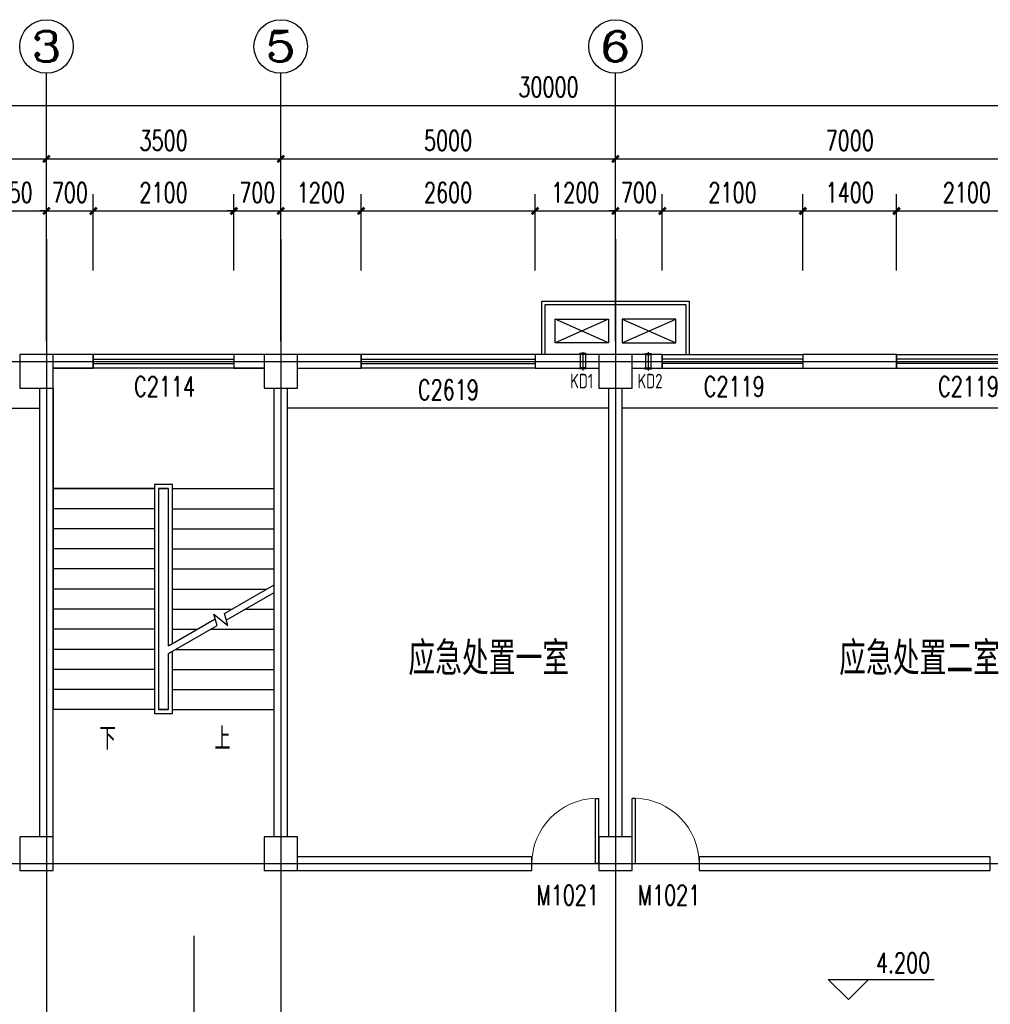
# Model space of a CAD drawing. Header units: inches. Extents: x 224620 to 3435104, y 247406 to 993300.
# Tile 66 of 109: x 283210 to 297710, y 611087 to 625788. Entities that reach past the tile are written whole.
import ezdxf
from ezdxf.enums import TextEntityAlignment as Align

# ---------------------------------------------------------------- set-up
doc = ezdxf.new("R2010")
doc.units = ezdxf.units.IN
doc.header["$MEASUREMENT"] = 0
doc.linetypes.add('CENTER', pattern=[2, 1.25, -0.25, 0.25, -0.25])
for name, color, linetype in [('AXIS', 3, 'Continuous'), ('AXIS_TEXT', 7, 'Continuous'), ('COLUMN', 9, 'Continuous'), ('DIM_ELEV', 3, 'Continuous'), ('DIM_SYMB', 3, 'Continuous'), ('DOTE', 1, 'CENTER'), ('Mb-text', 7, 'Continuous'), ('PUB_TEXT', 7, 'Continuous'), ('STAIR', 3, 'Continuous'), ('WALL', 2, 'Continuous'), ('WINDOW', 4, 'Continuous'), ('WINDOW_TEXT', 7, 'Continuous'), ('可见线', 3, 'Continuous'), ('建筑轮廓', 2, 'Continuous'), ('空调管', 8, 'Continuous'), ('细线', 135, 'Continuous')]:
    doc.layers.add(name, color=color, linetype=linetype)
doc.styles.add('_HZTXT', font='txt.shx', dxfattribs={"width": 0.8, "bigfont": 'HZTXT.shx'})
doc.styles.add('_TCH_AXIS', font='COMPLEX', dxfattribs={"bigfont": 'GBCBIG'})
doc.styles.add('_TCH_DIM', font='SIMPLEX', dxfattribs={"bigfont": 'GBCBIG'})
doc.styles.add('_TCH_DIM_T3', font='SIMPLEX', dxfattribs={"width": 0.705882, "bigfont": 'GBCBIG'})
doc.styles.add('_TCH_WINDOW', font='SIMPLEX', dxfattribs={"height": 3.5, "bigfont": 'GBCBIG'})
doc.styles.add('COMPLEX', font='COMPLEX')
doc.styles.add('H_HZTXT', font='syszb.shx', dxfattribs={"width": 0.85, "bigfont": 'hztxt.shx'})
doc.dimstyles.new('_TCH_ARCH&&100', dxfattribs={"dimtxt": 297.5, "dimasz": 100, "dimexe": 250, "dimexo": 300, "dimgap": 126.25, "dimtad": 1, "dimdec": 0, "dimzin": 0, "dimdsep": 46, "dimtxsty": '_TCH_DIM_T3', "dimblk": 'ARCHTICK', "dimcen": 0.09, "dimclrt": 7, "dimazin": 2, "dimtfac": 1, "dimtdec": 0, "dimtix": 1, "dimtmove": 2, "dimatfit": 3, "dimfxl": 1, "dimtolj": 1, "dimtzin": 0, "dimarcsym": 0})

# ---------------------------------------------------------------- blocks, each defined once
blk = doc.blocks.new('ADFGSFG')
at = {"layer": '空调管'}
for p, q in [((1422, -102), (622, 248)), ((1422, 248), (622, -102))]:
    blk.add_line(p, q, dxfattribs=at)
blk.add_lwpolyline([(622, 248), (1422, 248), (1422, -102), (622, -102), (622, 248)], dxfattribs=at)
blk = doc.blocks.new('D')
at = {"layer": 'DOTE', "color": 1}
blk.add_line((1550655, -71238), (1550655, -70967), dxfattribs=at)
at = {"layer": '空调管'}
for p, q in [((1550605, -70989), (1550615, -71004)), ((1550705, -70989), (1550605, -70989)), ((1550615, -71204), (1550615, -71004)), ((1550695, -71004), (1550615, -71004)), ((1550705, -70989), (1550695, -71004)), ((1550695, -71204), (1550695, -71004)), ((1550605, -71219), (1550615, -71204)), ((1550705, -71219), (1550605, -71219)), ((1550695, -71204), (1550615, -71204)), ((1550705, -71219), (1550695, -71204))]:
    blk.add_line(p, q, dxfattribs=at)
blk = doc.blocks.new('ATGHFGB')
at = {"layer": '建筑轮廓', "xscale": -1, "rotation": 180}
blk.add_blockref('D', (-1478799, -64151), dxfattribs=at)
at = {"layer": '建筑轮廓', "rotation": 179.9999999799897}
blk.add_blockref('D', (1623486, -64151), dxfattribs=at)
at = {"layer": 'Mb-text', "style": 'H_HZTXT', "width": 0.85}
for s, rotation, p in [('KD1', 360, (71667, 6550)), ('KD2', 0, (72674, 6550))]:
    blk.add_text(s, height=216, rotation=rotation, dxfattribs=at).set_placement(p)
blk = doc.blocks.new('_ArchTick')
at = {"color": 0, "linetype": 'ByBlock', "const_width": 0.4}
blk.add_lwpolyline([(-0.5, -0.5), (0.5, 0.5)], dxfattribs=at)
blk = doc.blocks.new('*D810')
at = {"layer": 'AXIS', "color": 0, "lineweight": -2}
for p, q in [((279610, 622817), (279610, 623958)), ((283610, 622817), (283610, 623958)), ((279610, 623708), (283610, 623708))]:
    blk.add_line(p, q, dxfattribs=at)
at = {"layer": 'Defpoints', "color": 0}
for p in [(283610, 623708), (279610, 622517), (283610, 622517)]:
    blk.add_point(p, dxfattribs=at)
at = {"layer": 'AXIS', "color": 0, "lineweight": -2, "xscale": 100, "yscale": 100, "zscale": 100, "rotation": 180}
blk.add_blockref('_ArchTick', (279610, 623708), dxfattribs=at)
at = {"layer": 'AXIS', "color": 0, "lineweight": -2, "xscale": 100, "yscale": 100, "zscale": 100}
blk.add_blockref('_ArchTick', (283610, 623708), dxfattribs=at)
at = {"layer": 'AXIS', "color": 7, "insert": (281610, 623983), "char_height": 297.5, "attachment_point": 5, "style": '_TCH_DIM_T3'}
blk.add_mtext('\\A1;4000', dxfattribs=at)
blk = doc.blocks.new('*D811')
at = {"layer": 'AXIS', "color": 0, "lineweight": -2}
for p, q in [((283610, 622817), (283610, 623958)), ((287110, 622817), (287110, 623958)), ((283610, 623708), (287110, 623708))]:
    blk.add_line(p, q, dxfattribs=at)
at = {"layer": 'Defpoints', "color": 0}
for p in [(287110, 623708), (283610, 622517), (287110, 622517)]:
    blk.add_point(p, dxfattribs=at)
at = {"layer": 'AXIS', "color": 0, "lineweight": -2, "xscale": 100, "yscale": 100, "zscale": 100, "rotation": 180}
blk.add_blockref('_ArchTick', (283610, 623708), dxfattribs=at)
at = {"layer": 'AXIS', "color": 0, "lineweight": -2, "xscale": 100, "yscale": 100, "zscale": 100}
blk.add_blockref('_ArchTick', (287110, 623708), dxfattribs=at)
at = {"layer": 'AXIS', "color": 7, "insert": (285360, 623983), "char_height": 297.5, "attachment_point": 5, "style": '_TCH_DIM_T3'}
blk.add_mtext('\\A1;3500', dxfattribs=at)
blk = doc.blocks.new('*D812')
at = {"layer": 'AXIS', "color": 0, "lineweight": -2}
for p, q in [((287110, 622817), (287110, 623958)), ((292110, 622817), (292110, 623958)), ((287110, 623708), (292110, 623708))]:
    blk.add_line(p, q, dxfattribs=at)
at = {"layer": 'Defpoints', "color": 0}
for p in [(292110, 623708), (287110, 622517), (292110, 622517)]:
    blk.add_point(p, dxfattribs=at)
at = {"layer": 'AXIS', "color": 0, "lineweight": -2, "xscale": 100, "yscale": 100, "zscale": 100, "rotation": 180}
blk.add_blockref('_ArchTick', (287110, 623708), dxfattribs=at)
at = {"layer": 'AXIS', "color": 0, "lineweight": -2, "xscale": 100, "yscale": 100, "zscale": 100}
blk.add_blockref('_ArchTick', (292110, 623708), dxfattribs=at)
at = {"layer": 'AXIS', "color": 7, "insert": (289610, 623983), "char_height": 297.5, "attachment_point": 5, "style": '_TCH_DIM_T3'}
blk.add_mtext('\\A1;5000', dxfattribs=at)
blk = doc.blocks.new('*D813')
at = {"layer": 'AXIS', "color": 0, "lineweight": -2}
for p, q in [((292110, 622817), (292110, 623958)), ((299110, 622817), (299110, 623958)), ((292110, 623708), (299110, 623708))]:
    blk.add_line(p, q, dxfattribs=at)
at = {"layer": 'Defpoints', "color": 0}
for p in [(299110, 623708), (292110, 622517), (299110, 622517)]:
    blk.add_point(p, dxfattribs=at)
at = {"layer": 'AXIS', "color": 0, "lineweight": -2, "xscale": 100, "yscale": 100, "zscale": 100, "rotation": 180}
blk.add_blockref('_ArchTick', (292110, 623708), dxfattribs=at)
at = {"layer": 'AXIS', "color": 0, "lineweight": -2, "xscale": 100, "yscale": 100, "zscale": 100}
blk.add_blockref('_ArchTick', (299110, 623708), dxfattribs=at)
at = {"layer": 'AXIS', "color": 7, "insert": (295610, 623983), "char_height": 297.5, "attachment_point": 5, "style": '_TCH_DIM_T3'}
blk.add_mtext('\\A1;7000', dxfattribs=at)
blk = doc.blocks.new('*D816')
at = {"layer": 'AXIS', "color": 0, "lineweight": -2}
for p, q in [((276110, 622817), (276110, 624758)), ((306110, 622817), (306110, 624758)), ((276110, 624508), (306110, 624508))]:
    blk.add_line(p, q, dxfattribs=at)
at = {"layer": 'Defpoints', "color": 0}
for p in [(306110, 624508), (276110, 622517), (306110, 622517)]:
    blk.add_point(p, dxfattribs=at)
at = {"layer": 'AXIS', "color": 0, "lineweight": -2, "xscale": 100, "yscale": 100, "zscale": 100, "rotation": 180}
blk.add_blockref('_ArchTick', (276110, 624508), dxfattribs=at)
at = {"layer": 'AXIS', "color": 0, "lineweight": -2, "xscale": 100, "yscale": 100, "zscale": 100}
blk.add_blockref('_ArchTick', (306110, 624508), dxfattribs=at)
at = {"layer": 'AXIS', "color": 7, "insert": (291110, 624783), "char_height": 297.5, "attachment_point": 5, "style": '_TCH_DIM_T3'}
blk.add_mtext('\\A1;30000', dxfattribs=at)
blk = doc.blocks.new('*D881')
at = {"layer": 'AXIS', "color": 0, "lineweight": -2}
for p, q in [((282660, 622042), (282660, 623182)), ((283610, 622042), (283610, 623182)), ((282660, 622932), (283610, 622932))]:
    blk.add_line(p, q, dxfattribs=at)
at = {"layer": 'Defpoints', "color": 0}
for p in [(283610, 622932), (282660, 621742), (283610, 621742)]:
    blk.add_point(p, dxfattribs=at)
at = {"layer": 'AXIS', "color": 0, "lineweight": -2, "xscale": 100, "yscale": 100, "zscale": 100, "rotation": 180}
blk.add_blockref('_ArchTick', (282660, 622932), dxfattribs=at)
at = {"layer": 'AXIS', "color": 0, "lineweight": -2, "xscale": 100, "yscale": 100, "zscale": 100}
blk.add_blockref('_ArchTick', (283610, 622932), dxfattribs=at)
at = {"layer": 'AXIS', "color": 7, "insert": (283135, 623207), "char_height": 297.5, "attachment_point": 5, "style": '_TCH_DIM_T3'}
blk.add_mtext('\\A1;950', dxfattribs=at)
blk = doc.blocks.new('*D882')
at = {"layer": 'AXIS', "color": 0, "lineweight": -2}
for p, q in [((283610, 622042), (283610, 623182)), ((284310, 622042), (284310, 623182)), ((283610, 622932), (283510, 622932)), ((283610, 622932), (284310, 622932)), ((284310, 622932), (284410, 622932))]:
    blk.add_line(p, q, dxfattribs=at)
at = {"layer": 'Defpoints', "color": 0}
for p in [(284310, 622932), (283610, 621742), (284310, 621742)]:
    blk.add_point(p, dxfattribs=at)
at = {"layer": 'AXIS', "color": 0, "lineweight": -2, "xscale": 100, "yscale": 100, "zscale": 100}
blk.add_blockref('_ArchTick', (283610, 622932), dxfattribs=at)
at = {"layer": 'AXIS', "color": 0, "lineweight": -2, "xscale": 100, "yscale": 100, "zscale": 100, "rotation": 180}
blk.add_blockref('_ArchTick', (284310, 622932), dxfattribs=at)
at = {"layer": 'AXIS', "color": 7, "insert": (283960, 623207), "char_height": 297.5, "attachment_point": 5, "style": '_TCH_DIM_T3'}
blk.add_mtext('\\A1;700', dxfattribs=at)
blk = doc.blocks.new('*D883')
at = {"layer": 'AXIS', "color": 0, "lineweight": -2}
for p, q in [((284310, 622042), (284310, 623182)), ((286410, 622042), (286410, 623182)), ((284310, 622932), (286410, 622932))]:
    blk.add_line(p, q, dxfattribs=at)
at = {"layer": 'Defpoints', "color": 0}
for p in [(286410, 622932), (284310, 621742), (286410, 621742)]:
    blk.add_point(p, dxfattribs=at)
at = {"layer": 'AXIS', "color": 0, "lineweight": -2, "xscale": 100, "yscale": 100, "zscale": 100, "rotation": 180}
blk.add_blockref('_ArchTick', (284310, 622932), dxfattribs=at)
at = {"layer": 'AXIS', "color": 0, "lineweight": -2, "xscale": 100, "yscale": 100, "zscale": 100}
blk.add_blockref('_ArchTick', (286410, 622932), dxfattribs=at)
at = {"layer": 'AXIS', "color": 7, "insert": (285360, 623207), "char_height": 297.5, "attachment_point": 5, "style": '_TCH_DIM_T3'}
blk.add_mtext('\\A1;2100', dxfattribs=at)
blk = doc.blocks.new('*D884')
at = {"layer": 'AXIS', "color": 0, "lineweight": -2}
for p, q in [((286410, 622042), (286410, 623182)), ((287110, 622042), (287110, 623182)), ((286410, 622932), (286310, 622932)), ((286410, 622932), (287110, 622932)), ((287110, 622932), (287210, 622932))]:
    blk.add_line(p, q, dxfattribs=at)
at = {"layer": 'Defpoints', "color": 0}
for p in [(287110, 622932), (286410, 621742), (287110, 621742)]:
    blk.add_point(p, dxfattribs=at)
at = {"layer": 'AXIS', "color": 0, "lineweight": -2, "xscale": 100, "yscale": 100, "zscale": 100}
blk.add_blockref('_ArchTick', (286410, 622932), dxfattribs=at)
at = {"layer": 'AXIS', "color": 0, "lineweight": -2, "xscale": 100, "yscale": 100, "zscale": 100, "rotation": 180}
blk.add_blockref('_ArchTick', (287110, 622932), dxfattribs=at)
at = {"layer": 'AXIS', "color": 7, "insert": (286760, 623207), "char_height": 297.5, "attachment_point": 5, "style": '_TCH_DIM_T3'}
blk.add_mtext('\\A1;700', dxfattribs=at)
blk = doc.blocks.new('*D885')
at = {"layer": 'AXIS', "color": 0, "lineweight": -2}
for p, q in [((287110, 622042), (287110, 623182)), ((288310, 622042), (288310, 623182)), ((287110, 622932), (288310, 622932))]:
    blk.add_line(p, q, dxfattribs=at)
at = {"layer": 'Defpoints', "color": 0}
for p in [(288310, 622932), (287110, 621742), (288310, 621742)]:
    blk.add_point(p, dxfattribs=at)
at = {"layer": 'AXIS', "color": 0, "lineweight": -2, "xscale": 100, "yscale": 100, "zscale": 100, "rotation": 180}
blk.add_blockref('_ArchTick', (287110, 622932), dxfattribs=at)
at = {"layer": 'AXIS', "color": 0, "lineweight": -2, "xscale": 100, "yscale": 100, "zscale": 100}
blk.add_blockref('_ArchTick', (288310, 622932), dxfattribs=at)
at = {"layer": 'AXIS', "color": 7, "insert": (287710, 623207), "char_height": 297.5, "attachment_point": 5, "style": '_TCH_DIM_T3'}
blk.add_mtext('\\A1;1200', dxfattribs=at)
blk = doc.blocks.new('*D886')
at = {"layer": 'AXIS', "color": 0, "lineweight": -2}
for p, q in [((288310, 622042), (288310, 623182)), ((290910, 622042), (290910, 623182)), ((288310, 622932), (290910, 622932))]:
    blk.add_line(p, q, dxfattribs=at)
at = {"layer": 'Defpoints', "color": 0}
for p in [(290910, 622932), (288310, 621742), (290910, 621742)]:
    blk.add_point(p, dxfattribs=at)
at = {"layer": 'AXIS', "color": 0, "lineweight": -2, "xscale": 100, "yscale": 100, "zscale": 100, "rotation": 180}
blk.add_blockref('_ArchTick', (288310, 622932), dxfattribs=at)
at = {"layer": 'AXIS', "color": 0, "lineweight": -2, "xscale": 100, "yscale": 100, "zscale": 100}
blk.add_blockref('_ArchTick', (290910, 622932), dxfattribs=at)
at = {"layer": 'AXIS', "color": 7, "insert": (289610, 623207), "char_height": 297.5, "attachment_point": 5, "style": '_TCH_DIM_T3'}
blk.add_mtext('\\A1;2600', dxfattribs=at)
blk = doc.blocks.new('*D887')
at = {"layer": 'AXIS', "color": 0, "lineweight": -2}
for p, q in [((290910, 622042), (290910, 623182)), ((292110, 622042), (292110, 623182)), ((290910, 622932), (292110, 622932))]:
    blk.add_line(p, q, dxfattribs=at)
at = {"layer": 'Defpoints', "color": 0}
for p in [(292110, 622932), (290910, 621742), (292110, 621742)]:
    blk.add_point(p, dxfattribs=at)
at = {"layer": 'AXIS', "color": 0, "lineweight": -2, "xscale": 100, "yscale": 100, "zscale": 100, "rotation": 180}
blk.add_blockref('_ArchTick', (290910, 622932), dxfattribs=at)
at = {"layer": 'AXIS', "color": 0, "lineweight": -2, "xscale": 100, "yscale": 100, "zscale": 100}
blk.add_blockref('_ArchTick', (292110, 622932), dxfattribs=at)
at = {"layer": 'AXIS', "color": 7, "insert": (291510, 623207), "char_height": 297.5, "attachment_point": 5, "style": '_TCH_DIM_T3'}
blk.add_mtext('\\A1;1200', dxfattribs=at)
blk = doc.blocks.new('*D888')
at = {"layer": 'AXIS', "color": 0, "lineweight": -2}
for p, q in [((292110, 622042), (292110, 623182)), ((292810, 622042), (292810, 623182)), ((292110, 622932), (292010, 622932)), ((292110, 622932), (292810, 622932)), ((292810, 622932), (292910, 622932))]:
    blk.add_line(p, q, dxfattribs=at)
at = {"layer": 'Defpoints', "color": 0}
for p in [(292810, 622932), (292110, 621742), (292810, 621742)]:
    blk.add_point(p, dxfattribs=at)
at = {"layer": 'AXIS', "color": 0, "lineweight": -2, "xscale": 100, "yscale": 100, "zscale": 100}
blk.add_blockref('_ArchTick', (292110, 622932), dxfattribs=at)
at = {"layer": 'AXIS', "color": 0, "lineweight": -2, "xscale": 100, "yscale": 100, "zscale": 100, "rotation": 180}
blk.add_blockref('_ArchTick', (292810, 622932), dxfattribs=at)
at = {"layer": 'AXIS', "color": 7, "insert": (292460, 623207), "char_height": 297.5, "attachment_point": 5, "style": '_TCH_DIM_T3'}
blk.add_mtext('\\A1;700', dxfattribs=at)
blk = doc.blocks.new('*D889')
at = {"layer": 'AXIS', "color": 0, "lineweight": -2}
for p, q in [((292810, 622042), (292810, 623182)), ((294910, 622042), (294910, 623182)), ((292810, 622932), (294910, 622932))]:
    blk.add_line(p, q, dxfattribs=at)
at = {"layer": 'Defpoints', "color": 0}
for p in [(294910, 622932), (292810, 621742), (294910, 621742)]:
    blk.add_point(p, dxfattribs=at)
at = {"layer": 'AXIS', "color": 0, "lineweight": -2, "xscale": 100, "yscale": 100, "zscale": 100, "rotation": 180}
blk.add_blockref('_ArchTick', (292810, 622932), dxfattribs=at)
at = {"layer": 'AXIS', "color": 0, "lineweight": -2, "xscale": 100, "yscale": 100, "zscale": 100}
blk.add_blockref('_ArchTick', (294910, 622932), dxfattribs=at)
at = {"layer": 'AXIS', "color": 7, "insert": (293860, 623207), "char_height": 297.5, "attachment_point": 5, "style": '_TCH_DIM_T3'}
blk.add_mtext('\\A1;2100', dxfattribs=at)
blk = doc.blocks.new('*D890')
at = {"layer": 'AXIS', "color": 0, "lineweight": -2}
for p, q in [((294910, 622042), (294910, 623182)), ((296310, 622042), (296310, 623182)), ((294910, 622932), (296310, 622932))]:
    blk.add_line(p, q, dxfattribs=at)
at = {"layer": 'Defpoints', "color": 0}
for p in [(296310, 622932), (294910, 621742), (296310, 621742)]:
    blk.add_point(p, dxfattribs=at)
at = {"layer": 'AXIS', "color": 0, "lineweight": -2, "xscale": 100, "yscale": 100, "zscale": 100, "rotation": 180}
blk.add_blockref('_ArchTick', (294910, 622932), dxfattribs=at)
at = {"layer": 'AXIS', "color": 0, "lineweight": -2, "xscale": 100, "yscale": 100, "zscale": 100}
blk.add_blockref('_ArchTick', (296310, 622932), dxfattribs=at)
at = {"layer": 'AXIS', "color": 7, "insert": (295610, 623207), "char_height": 297.5, "attachment_point": 5, "style": '_TCH_DIM_T3'}
blk.add_mtext('\\A1;1400', dxfattribs=at)
blk = doc.blocks.new('*D891')
at = {"layer": 'AXIS', "color": 0, "lineweight": -2}
for p, q in [((296310, 622042), (296310, 623182)), ((298410, 622042), (298410, 623182)), ((296310, 622932), (298410, 622932))]:
    blk.add_line(p, q, dxfattribs=at)
at = {"layer": 'Defpoints', "color": 0}
for p in [(298410, 622932), (296310, 621742), (298410, 621742)]:
    blk.add_point(p, dxfattribs=at)
at = {"layer": 'AXIS', "color": 0, "lineweight": -2, "xscale": 100, "yscale": 100, "zscale": 100, "rotation": 180}
blk.add_blockref('_ArchTick', (296310, 622932), dxfattribs=at)
at = {"layer": 'AXIS', "color": 0, "lineweight": -2, "xscale": 100, "yscale": 100, "zscale": 100}
blk.add_blockref('_ArchTick', (298410, 622932), dxfattribs=at)
at = {"layer": 'AXIS', "color": 7, "insert": (297360, 623207), "char_height": 297.5, "attachment_point": 5, "style": '_TCH_DIM_T3'}
blk.add_mtext('\\A1;2100', dxfattribs=at)
blk = doc.blocks.new('_FZHK')
blk.add_lwpolyline([(-0.5, -0.5), (0.5, -0.5), (0.5, 0.5), (-0.5, 0.5)], close=True)
blk = doc.blocks.new('$TCHSYS$WIN2D')
for p, q in [((-0.5, 0.5), (0.5, 0.5)), ((-0.5, 0.5), (-0.5, -0.5)), ((0.5, 0.5), (0.5, -0.5)), ((0.5, 0.1667), (-0.5, 0.1667)), ((0.5, -0.1667), (-0.5, -0.1667)), ((-0.5, -0.5), (0.5, -0.5))]:
    blk.add_line(p, q)
blk = doc.blocks.new('$DorLib2D$00000001')
for p, q in [((0.45, 0.975), (0.5, 0.975)), ((0.45, 0), (0.45, 0.975)), ((0.5, 0), (0.5, 0.975)), ((0.5, 0), (0.45, 0))]:
    blk.add_line(p, q)
at = {"lineweight": 13}
blk.add_arc((0.475, 0), 0.975, 91.4693, 180, dxfattribs=at)
blk = doc.blocks.new('_AXISO')
blk.add_circle((0, 0), 0.5)
at = {"layer": 'AXIS_TEXT', "style": 'COMPLEX', "width": 1.041667}
blk.add_attdef('A', text='', height=0.56, dxfattribs=at).set_placement((-0.25, -0.28), (0.25, -0.28), align=Align.FIT)

msp = doc.modelspace()

# ---------------------------------------------------------------- linework, layer by layer
at = {"layer": 'AXIS'}
for p, q in [((283610.4, 620988), (283610.4, 624988)), ((287110.4, 620988), (287110.4, 624988)), ((292110.4, 620988), (292110.4, 624988))]:
    msp.add_line(p, q, dxfattribs=at)
at = {"layer": 'DIM_ELEV'}
for p, q in [((295589.5, 611157.9), (295289.5, 611457.9)), ((295289.5, 611457.9), (296871.6, 611457.9)), ((295589.5, 611157.9), (295889.5, 611457.9))]:
    msp.add_line(p, q, dxfattribs=at)
at = {"layer": 'DIM_SYMB'}
for points in [[(284497.9, 615336.9, 0, 0, 0), (284497.9, 619686.9, 0, 0, 0), (286222.9, 619686.9, 0, 0, 0), (286222.9, 617286.9, 80, 0, 0), (286222.9, 616986.9, 0, 0, 0)], [(286222.9, 615336.9, 0, 0, 0), (286222.9, 616386.9, 80, 0, 0), (286222.9, 616686.9, 0, 0, 0)]]:
    msp.add_lwpolyline(points, format="xyseb", dxfattribs=at)
at = {"layer": 'DOTE'}
for p, q in [((283610.4, 622517.3), (283610.4, 591317.3)), ((287110.4, 622517.3), (287110.4, 609323.4)), ((292110.4, 622517.3), (292110.4, 591317.3)), ((274077.8, 620686.9), (307911.4, 620686.9)), ((274077.8, 613186.9), (307911.4, 613186.9)), ((285810.4, 612109), (285810.4, 591317.3))]:
    msp.add_line(p, q, dxfattribs=at)
at = {"layer": 'STAIR'}
for p, q in [((286860.4, 620586.9), (283710.4, 620586.9)), ((283710.4, 620286.9), (283710.4, 618786.9)), ((287010.4, 618786.9), (287010.4, 620286.9)), ((283710.4, 618786.9), (283710.4, 615486.9)), ((285225.4, 618786.9), (283710.4, 618786.9)), ((283710.4, 618786.9), (285225.4, 618786.9)), ((285495.4, 618846.9), (285225.4, 618846.9)), ((285225.4, 618846.9), (285225.4, 615426.9)), ((285285.4, 618786.9), (285285.4, 615486.9)), ((285435.4, 618786.9), (285285.4, 618786.9)), ((285285.4, 618786.9), (285285.4, 615486.9)), ((285285.4, 618786.9), (285435.4, 618786.9)), ((285435.4, 616439.9), (285435.4, 618786.9)), ((285435.4, 616439.9), (285435.4, 618786.9)), ((285495.4, 616474.6), (285495.4, 618846.9)), ((285495.4, 618786.9), (287010.4, 618786.9)), ((285495.4, 618786.9), (287010.4, 618786.9)), ((287010.4, 617349.3), (287010.4, 618786.9)), ((285225.4, 618486.9), (283710.4, 618486.9)), ((285495.4, 618486.9), (287010.4, 618486.9)), ((285225.4, 618186.9), (283710.4, 618186.9)), ((285495.4, 618186.9), (287010.4, 618186.9)), ((285225.4, 617886.9), (283710.4, 617886.9)), ((285495.4, 617886.9), (287010.4, 617886.9)), ((285225.4, 617586.9), (283710.4, 617586.9)), ((285495.4, 617586.9), (287010.4, 617586.9)), ((286270, 616921.8), (287010.4, 617349.3)), ((285225.4, 617286.9), (283710.4, 617286.9)), ((285495.4, 617286.9), (286902.3, 617286.9)), ((286296.8, 616821.8), (287010.4, 617233.8)), ((287010.4, 615486.9), (287010.4, 617233.8)), ((285225.4, 616986.9), (283710.4, 616986.9)), ((285495.4, 616986.9), (286382.7, 616986.9)), ((286158.5, 616741.9), (286112.3, 616914.3)), ((286112.3, 616914.3), (286318.3, 616741.4)), ((286318.3, 616741.4), (286270, 616921.8)), ((286582.7, 616986.9), (287010.4, 616986.9)), ((285435.4, 616439.9), (286131.7, 616841.9)), ((285435.4, 616324.5), (286158.5, 616741.9)), ((285225.4, 616686.9), (283710.4, 616686.9)), ((285495.4, 616686.9), (285863.1, 616686.9)), ((286063.1, 616686.9), (287010.4, 616686.9)), ((285225.4, 616386.9), (283710.4, 616386.9)), ((285435.4, 615486.9), (285435.4, 616324.5)), ((285435.4, 615486.9), (285435.4, 616324.5)), ((285495.4, 615426.9), (285495.4, 616359.1)), ((285543.4, 616386.9), (287010.4, 616386.9)), ((285225.4, 616086.9), (283710.4, 616086.9)), ((285495.4, 616086.9), (287010.4, 616086.9)), ((285225.4, 615786.9), (283710.4, 615786.9)), ((285495.4, 615786.9), (287010.4, 615786.9)), ((285225.4, 615486.9), (283710.4, 615486.9)), ((285225.4, 615426.9), (285495.4, 615426.9)), ((285285.4, 615486.9), (285435.4, 615486.9)), ((285435.4, 615486.9), (285285.4, 615486.9)), ((285495.4, 615486.9), (287010.4, 615486.9))]:
    msp.add_line(p, q, dxfattribs=at)
at = {"layer": 'WALL'}
for p, q in [((284310.4, 620786.9), (283710.4, 620786.9)), ((284310.4, 620586.9), (284310.4, 620786.9)), ((286860.4, 620786.9), (286410.4, 620786.9)), ((286410.4, 620786.9), (286410.4, 620586.9)), ((288310.4, 620786.9), (287360.4, 620786.9)), ((288310.4, 620586.9), (288310.4, 620786.9)), ((291860.4, 620786.9), (290910.4, 620786.9)), ((290910.4, 620786.9), (290910.4, 620586.9)), ((292810.4, 620786.9), (292360.4, 620786.9)), ((292810.4, 620586.9), (292810.4, 620786.9)), ((296310.4, 620786.9), (294910.4, 620786.9)), ((294910.4, 620786.9), (294910.4, 620586.9)), ((296310.4, 620586.9), (296310.4, 620786.9)), ((283710.4, 620586.9), (284310.4, 620586.9)), ((286410.4, 620586.9), (286860.4, 620586.9)), ((287360.4, 620586.9), (288310.4, 620586.9)), ((290910.4, 620586.9), (291860.4, 620586.9)), ((292360.4, 620586.9), (292810.4, 620586.9)), ((294910.4, 620586.9), (296310.4, 620586.9)), ((283510.4, 613586.9), (283510.4, 620286.9)), ((283710.4, 613586.9), (283710.4, 620286.9)), ((287010.4, 613586.9), (287010.4, 620286.9)), ((287210.4, 613586.9), (287210.4, 620286.9)), ((292010.4, 613586.9), (292010.4, 620286.9)), ((292210.4, 613586.9), (292210.4, 620286.9)), ((290860.4, 613286.9), (287360.4, 613286.9)), ((290860.4, 613086.9), (290860.4, 613286.9)), ((297710.4, 613286.9), (293360.4, 613286.9)), ((293360.4, 613286.9), (293360.4, 613086.9)), ((297710.4, 613086.9), (297710.4, 613286.9)), ((287360.4, 613086.9), (290860.4, 613086.9)), ((293360.4, 613086.9), (297710.4, 613086.9))]:
    msp.add_line(p, q, dxfattribs=at)
at = {"layer": '可见线'}
for points in [[(291010.4, 620786.9), (291010.4, 621586.9), (292510.4, 621586.9), (293010.4, 621586.9), (293210.4, 621586.9), (293210.4, 620786.9)], [(291060.4, 620786.9), (291060.4, 621536.9), (292510.4, 621536.9), (293010.4, 621536.9), (293160.4, 621536.9), (293160.4, 620786.9)]]:
    msp.add_lwpolyline(points, dxfattribs=at)
at = {"layer": '细线'}
for p, q in [((279710.4, 619986.9), (283510.4, 619986.9)), ((292010.4, 619986.9), (287210.4, 619986.9)), ((299010.4, 619986.9), (292210.4, 619986.9))]:
    msp.add_line(p, q, dxfattribs=at)

# ---------------------------------------------------------------- block references
at = {"layer": 'AXIS'}
ref = msp.add_blockref('_AXISO', (283610.4, 625388), dxfattribs=dict(at, xscale=800, yscale=800, zscale=800))
ref.add_attrib('A', '3', dxfattribs={"layer": 'AXIS_TEXT', "height": 452.5, "style": '_TCH_AXIS', "width": 1.5}).set_placement((283384.1, 625161.7), (283836.6, 625161.7), align=Align.FIT)
ref = msp.add_blockref('_AXISO', (287110.4, 625388), dxfattribs=dict(at, xscale=800, yscale=800, zscale=800))
ref.add_attrib('A', '5', dxfattribs={"layer": 'AXIS_TEXT', "height": 452.5, "style": '_TCH_AXIS', "width": 1.5}).set_placement((286884.1, 625161.7), (287336.6, 625161.7), align=Align.FIT)
ref = msp.add_blockref('_AXISO', (292110.4, 625388), dxfattribs=dict(at, xscale=800, yscale=800, zscale=800))
ref.add_attrib('A', '6', dxfattribs={"layer": 'AXIS_TEXT', "height": 452.5, "style": '_TCH_AXIS', "width": 1.615385}).set_placement((291884.1, 625161.7), (292336.6, 625161.7), align=Align.FIT)
at = {"layer": 'COLUMN', "xscale": 500, "yscale": 500, "zscale": 500}
for p in [(283460.4, 620536.9), (287110.4, 620536.9), (292110.4, 620536.9), (283460.4, 613336.9), (287110.4, 613336.9), (292110.4, 613336.9)]:
    msp.add_blockref('_FZHK', p, dxfattribs=at)
at = {"layer": 'WALL'}
for name, p in [('ADFGSFG', (290586.5, 621066.5)), ('ATGHFGB', (219767.2, 613734.7))]:
    msp.add_blockref(name, p, dxfattribs=at)
at = {"layer": 'WALL', "xscale": -1}
msp.add_blockref('ADFGSFG', (293634.2, 621066.5), dxfattribs=at)
at = {"layer": 'WINDOW'}
ref = msp.add_blockref('$TCHSYS$WIN2D', (285360.4, 620686.9), dxfattribs=dict(at, xscale=-2100, yscale=200, zscale=-2100))
ref.add_attrib('A', 'C2114', (284920.4, 620163.1), dxfattribs={"layer": 'WINDOW_TEXT', "height": 297.5, "style": '_TCH_WINDOW', "width": 0.705882})
ref = msp.add_blockref('$TCHSYS$WIN2D', (289610.4, 620686.9), dxfattribs=dict(at, xscale=-2600, yscale=200, zscale=-2600))
ref.add_attrib('A', 'C2619', (289160.4, 620113.1), dxfattribs={"layer": 'WINDOW_TEXT', "height": 297.5, "style": '_TCH_WINDOW', "width": 0.705882})
ref = msp.add_blockref('$TCHSYS$WIN2D', (293860.4, 620686.9), dxfattribs=dict(at, xscale=2100, yscale=200, zscale=2100))
ref.add_attrib('A', 'C2119', (293430.4, 620163.1), dxfattribs={"layer": 'WINDOW_TEXT', "height": 297.5, "style": '_TCH_WINDOW', "width": 0.705882})
ref = msp.add_blockref('$TCHSYS$WIN2D', (297360.4, 620686.9), dxfattribs=dict(at, xscale=2100, yscale=200, zscale=2100))
ref.add_attrib('A', 'C2119', (296930.4, 620163.1), dxfattribs={"layer": 'WINDOW_TEXT', "height": 297.5, "style": '_TCH_WINDOW', "width": 0.705882})
ref = msp.add_blockref('$DorLib2D$00000001', (291360.4, 613186.9), dxfattribs=dict(at, xscale=1000, yscale=1000, zscale=1000))
ref.add_attrib('A', 'M1021', (290927.7, 612567.7), dxfattribs={"layer": 'WINDOW_TEXT', "height": 297.5, "style": '_TCH_WINDOW', "width": 0.705882})
ref = msp.add_blockref('$DorLib2D$00000001', (292860.4, 613186.9), dxfattribs=dict(at, xscale=-1000, yscale=1000, zscale=-1000))
ref.add_attrib('A', 'M1021', (292441.2, 612567.7), dxfattribs={"layer": 'WINDOW_TEXT', "height": 297.5, "style": '_TCH_WINDOW', "width": 0.705882})

# ---------------------------------------------------------------- texts
at = {"layer": 'PUB_TEXT'}
for s, height, style, width, p in [('应急处置一室', 500, '_HZTXT', 0.8, (289017.9, 616000.7)), ('应急处置二室', 500, '_HZTXT', 0.8, (295453.2, 616000.7)), ('4.200', 297.5, '_TCH_DIM', 0.705882, (296001.6, 611558))]:
    msp.add_text(s, height=height, dxfattribs=dict(at, style=style, width=width)).set_placement(p)
at = {"layer": 'PUB_TEXT', "style": '_TCH_DIM'}
for s, p in [('上', (286118.6, 614886.8)), ('下', (284402.9, 614886.8))]:
    msp.add_text(s, height=337.6, dxfattribs=at).set_placement(p)

# ---------------------------------------------------------------- dimensions: what is measured, and where the dimension line sits
at = {"layer": 'AXIS'}
for p1, p2, distance, picture, middle in [((276110.4, 622517.3), (306110.4, 622517.3), 1990.6, '*D816', (291110.4, 624782.9)), ((279610.4, 622517.3), (283610.4, 622517.3), 1190.6, '*D810', (281610.4, 623982.9)), ((283610.4, 622517.3), (287110.4, 622517.3), 1190.6, '*D811', (285360.4, 623982.9)), ((287110.4, 622517.3), (292110.4, 622517.3), 1190.6, '*D812', (289610.4, 623982.9)), ((292110.4, 622517.3), (299110.4, 622517.3), 1190.6, '*D813', (295610.4, 623982.9)), ((282660.4, 621741.6), (283610.4, 621741.6), 1190.6, '*D881', (283135.4, 623207.2)), ((283610.4, 621741.6), (284310.4, 621741.6), 1190.6, '*D882', (283960.4, 623207.2)), ((284310.4, 621741.6), (286410.4, 621741.6), 1190.6, '*D883', (285360.4, 623207.2)), ((286410.4, 621741.6), (287110.4, 621741.6), 1190.6, '*D884', (286760.4, 623207.2)), ((287110.4, 621741.6), (288310.4, 621741.6), 1190.6, '*D885', (287710.4, 623207.2)), ((288310.4, 621741.6), (290910.4, 621741.6), 1190.6, '*D886', (289610.4, 623207.2)), ((290910.4, 621741.6), (292110.4, 621741.6), 1190.6, '*D887', (291510.4, 623207.2)), ((292110.4, 621741.6), (292810.4, 621741.6), 1190.6, '*D888', (292460.4, 623207.2)), ((292810.4, 621741.6), (294910.4, 621741.6), 1190.6, '*D889', (293860.4, 623207.2)), ((294910.4, 621741.6), (296310.4, 621741.6), 1190.6, '*D890', (295610.4, 623207.2)), ((296310.4, 621741.6), (298410.4, 621741.6), 1190.6, '*D891', (297360.4, 623207.2))]:
    dim = msp.add_aligned_dim(p1=p1, p2=p2, distance=distance, dimstyle='_TCH_ARCH&&100', dxfattribs=at)
    dim.commit()
    dim.dimension.update_dxf_attribs({"geometry": picture, "text_midpoint": middle})

doc.saveas('drawing.dxf')
